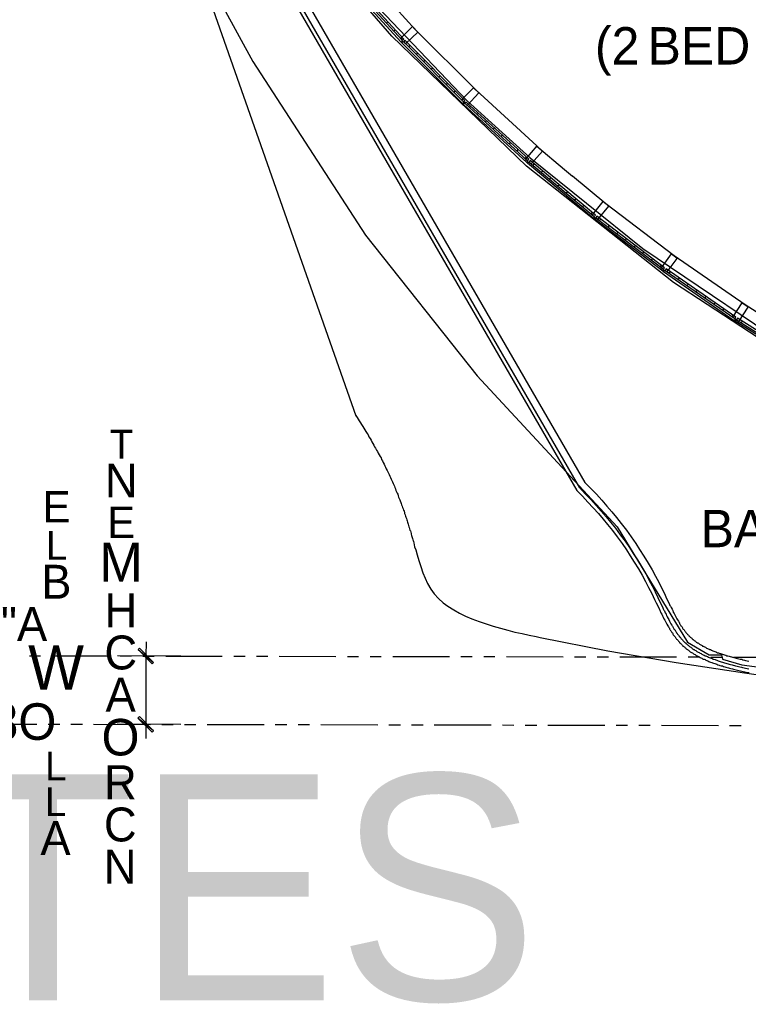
# Model space of a CAD drawing. Header units: feet. Extents: x -79 to 198, y -22 to 181.
# Tile 3 of 96: x 13 to 46, y -6 to 38. Entities that reach past the tile are written whole.
import ezdxf
from ezdxf.enums import TextEntityAlignment as Align

# ---------------------------------------------------------------- set-up
doc = ezdxf.new("R2010")
doc.units = ezdxf.units.FT
for name, color, linetype in [('A-AREA-UNIDAD', 30, 'CONTINUOUS'), ('A-LINEA', 7, 'CONTINUOUS'), ('A-LINEA-FINA', 9, 'CONTINUOUS'), ('A-TEXTO-PDF', 3, 'CONTINUOUS')]:
    doc.layers.add(name, color=color, linetype=linetype)

msp = doc.modelspace()

# ---------------------------------------------------------------- linework, layer by layer
at = {"layer": 'A-AREA-UNIDAD'}
for points in [[(54.48, 49.12), (28.72, 55.2533), (28.608, 54.9689), (27.632, 54.9689), (25.312, 55.4844), (25.2, 56.64), (25.888, 59.7333), (15.072, 62.1689), (16.048, 59.1289), (17.28, 56.6933), (17.28, 55.7333), (17.088, 55.52), (20.992, 48.9244), (25.44, 42.7556), (28.08, 39.6089), (33.152, 34.2756), (35.92, 31.7689), (40.88, 27.7689), (48.24, 22.8089)], [(48.16, 22.4), (42.24, 26.2756), (35.76, 31.3956), (29.84, 37.12), (25.12, 42.56)], [(21.728, 39.6444), (23.712, 36), (28.672, 28.3556), (33.6, 22.1689), (39.76, 15.52), (42.848, 10.4356), (43.808, 9.8844), (44.352, 9.8844), (44.4, 9.6889), (45.248, 9.44), (52.608, 8.48)]]:
    msp.add_lwpolyline(points, dxfattribs=at)
at = {"layer": 'A-LINEA'}
for p, q in [((13.6029, 62.1415), (28.2487, 20.4037)), ((14.3494, 57.9517), (37.9821, 17.1107)), ((14.3494, 57.9517), (37.9821, 17.1107)), ((14.5169, 57.9962), (38.1042, 17.2337)), ((14.839, 58.0819), (38.339, 17.4703)), ((30.8667, 37.4178), (28.32, 40.2311)), ((30.2533, 36.8578), (27.7067, 39.6578)), ((29.6, 37.6978), (29.6667, 37.7511)), ((29.92, 37.3378), (29.9867, 37.4044)), ((33.5467, 34.7378), (30.8667, 37.4178)), ((30.24, 36.9911), (30.3067, 37.0444)), ((32.9467, 34.1511), (30.28, 36.8311)), ((30.5733, 36.6578), (30.6267, 36.7111)), ((30.9067, 36.3244), (30.96, 36.3778)), ((31.24, 35.9911), (31.2933, 36.0444)), ((31.5733, 35.6444), (31.6267, 35.7111)), ((31.9067, 35.3111), (31.96, 35.3778)), ((32.24, 34.9778), (32.2933, 35.0444)), ((32.5733, 34.6444), (32.6267, 34.6978)), ((36.2133, 32.2844), (33.5467, 34.7378)), ((32.9067, 34.3111), (32.96, 34.3644)), ((35.7733, 31.5511), (32.9867, 34.1111)), ((33.2533, 33.9911), (33.3067, 34.0444)), ((33.6, 33.6711), (33.6533, 33.7244)), ((33.9467, 33.3511), (34.0133, 33.4044)), ((34.2933, 33.0311), (34.36, 33.0844)), ((34.64, 32.7111), (34.7067, 32.7644)), ((35, 32.3911), (35.0533, 32.4444)), ((35.3467, 32.0711), (35.4, 32.1244)), ((36.2133, 32.2711), (37.44, 31.2444)), ((35.6933, 31.7511), (35.76, 31.8044)), ((38.72, 29.0978), (35.8133, 31.5244)), ((36.0533, 31.4311), (36.1067, 31.4978)), ((37.44, 31.2444), (37.7867, 30.9511)), ((36.4133, 31.1244), (36.48, 31.1911)), ((36.7867, 30.8311), (36.84, 30.8844)), ((39.2533, 29.7378), (37.7867, 30.9511)), ((37.1467, 30.5244), (37.2, 30.5778)), ((37.5067, 30.2178), (37.5733, 30.2711)), ((37.88, 29.9111), (37.9333, 29.9644)), ((38.24, 29.6044), (38.2933, 29.6578)), ((42.2667, 27.4444), (39.2533, 29.7378)), ((38.6, 29.2978), (38.6667, 29.3644)), ((41.76, 26.7778), (38.7467, 29.0711)), ((38.9733, 29.0044), (39.04, 29.0578)), ((39.36, 28.7111), (39.4133, 28.7778)), ((39.7333, 28.4178), (39.8, 28.4844)), ((40.12, 28.1378), (40.1733, 28.1911)), ((40.4933, 27.8444), (40.56, 27.8978)), ((40.88, 27.5511), (40.9333, 27.6178)), ((41.2533, 27.2711), (41.32, 27.3244)), ((45.3867, 25.2844), (42.2667, 27.4444)), ((41.64, 26.9778), (41.7067, 27.0311)), ((41.8, 26.8578), (41.84, 26.9244)), ((44.9067, 24.5911), (41.8, 26.7511)), ((41.9067, 26.8711), (41.8667, 26.8044)), ((44.9867, 24.7511), (41.9067, 26.8711)), ((42.0267, 26.6978), (42.0933, 26.7511)), ((42.4267, 26.4178), (42.48, 26.4711)), ((42.8267, 26.1378), (42.88, 26.2044)), ((43.2133, 25.8711), (43.28, 25.9244)), ((43.6133, 25.5911), (43.68, 25.6578)), ((44.0133, 25.3244), (44.0667, 25.3778)), ((48.4533, 23.3511), (45.3867, 25.2844)), ((44.4133, 25.0444), (44.4667, 25.1111)), ((44.8, 24.7778), (44.8667, 24.8311)), ((48.16, 22.5644), (44.9467, 24.5778)), ((45.2133, 24.5111), (45.2667, 24.5644)), ((13.88, 9.8311), (14.3733, 9.8311)), ((14.88, 9.8311), (17.3733, 9.8311)), ((20.5467, 9.8178), (17.76, 9.8311)), ((17.88, 9.8311), (18.3733, 9.8311)), ((18.88, 9.8178), (19.3733, 9.8178)), ((19.88, 9.8178), (22.3733, 9.8178)), ((22.88, 9.8178), (23.3733, 9.8178)), ((23.88, 9.8178), (24.3733, 9.8178)), ((24.88, 9.8178), (27.3733, 9.8044)), ((27.88, 9.8044), (28.3733, 9.8044)), ((28.88, 9.8044), (29.3733, 9.8044)), ((29.88, 9.8044), (32.3733, 9.8044)), ((32.88, 9.8044), (33.3733, 9.8044)), ((33.88, 9.8044), (34.3733, 9.8044)), ((34.88, 9.8044), (37.3733, 9.7911)), ((37.88, 9.7911), (38.3733, 9.7911)), ((38.88, 9.7911), (39.3733, 9.7911)), ((39.88, 9.7911), (42.3733, 9.7911)), ((42.88, 9.7911), (43.3733, 9.7911)), ((43.88, 9.7778), (44.3733, 9.7778)), ((44.88, 9.7778), (47.3733, 9.7778)), ((11.7067, 6.8311), (14.2133, 6.8311)), ((14.7067, 6.8311), (15.2133, 6.8311)), ((15.7067, 6.8311), (16.2133, 6.8311)), ((16.7067, 6.8311), (19.2133, 6.8178)), ((20.5467, 6.8178), (17.7467, 6.8311)), ((19.7067, 6.8178), (20.2133, 6.8178)), ((20.7067, 6.8178), (21.2133, 6.8178)), ((21.7067, 6.8178), (24.2133, 6.8178)), ((24.7067, 6.8178), (25.2133, 6.8178)), ((25.7067, 6.8178), (26.2133, 6.8178)), ((26.7067, 6.8178), (29.2133, 6.8044)), ((29.7067, 6.8044), (30.2133, 6.8044)), ((30.7067, 6.8044), (31.2133, 6.8044)), ((31.7067, 6.8044), (34.2133, 6.8044)), ((34.7067, 6.8044), (35.2133, 6.7911)), ((35.7067, 6.7911), (36.2133, 6.7911)), ((36.7067, 6.7911), (39.2133, 6.7911)), ((39.7067, 6.7911), (40.2133, 6.7911)), ((40.7067, 6.7911), (41.2133, 6.7911)), ((41.7067, 6.7911), (44.2133, 6.7778)), ((44.7067, 6.7778), (45.2133, 6.7778))]:
    msp.add_line(p, q, dxfattribs=at)
for points in [[(30.36, 36.9911), (27.84, 39.7511), (27.7733, 39.6978), (30.2933, 36.9378), (30.36, 36.9911)], [(30.2133, 37.0178), (30.3067, 36.9111), (30.2533, 36.8578), (30.28, 36.8311), (30.3333, 36.8844), (30.44, 36.7778), (30.9867, 37.2978), (30.7467, 37.5378), (30.2133, 37.0178)], [(33.0533, 34.2844), (30.4133, 36.9378), (30.36, 36.8711), (33, 34.2178), (33.0533, 34.2844)], [(32.9067, 34.3111), (33.0133, 34.2044), (32.9467, 34.1511), (32.9867, 34.1111), (33.04, 34.1778), (33.1467, 34.0711), (33.6667, 34.6178), (33.4267, 34.8444), (32.9067, 34.3111)], [(35.8667, 31.6978), (33.1067, 34.2178), (33.0533, 34.1644), (35.8133, 31.6311), (35.8667, 31.6978)], [(35.72, 31.7111), (35.8267, 31.6178), (35.7733, 31.5511), (35.8133, 31.5244), (35.8667, 31.5911), (35.9733, 31.4978), (36.4667, 32.0578), (36.2133, 32.2844), (35.72, 31.7111)], [(38.8, 29.2444), (35.9333, 31.6444), (35.88, 31.5778), (38.7467, 29.1778), (38.8, 29.2444)], [(38.6533, 29.2578), (38.76, 29.1644), (38.72, 29.0978), (38.7467, 29.0711), (38.8, 29.1378), (38.9067, 29.0444), (39.3867, 29.6311), (39.12, 29.8444), (38.6533, 29.2578)], [(41.84, 26.9244), (38.8667, 29.1911), (38.8133, 29.1244), (41.8, 26.8578)], [(41.96, 26.7378), (42.4, 27.3378), (42.1333, 27.5378), (41.6933, 26.9244)], [(41.6933, 26.9244), (41.8133, 26.8444), (41.76, 26.7778), (41.8, 26.7511), (41.84, 26.8178), (41.96, 26.7378)], [(41.8667, 26.8044), (44.9333, 24.6844), (44.9867, 24.7511)], [(44.84, 24.7511), (44.96, 24.6711), (44.9067, 24.5911), (44.9467, 24.5778), (44.9867, 24.6444), (45.1067, 24.5644), (45.52, 25.1911), (45.24, 25.3778), (44.84, 24.7511)], [(48.2267, 22.7111), (45.0533, 24.6978), (45.0133, 24.6311), (48.1733, 22.6444), (48.2267, 22.7111)], [(28.2533, 20.4178), (28.3067, 20.3378), (28.36, 20.2578), (28.4, 20.1778), (28.4533, 20.0978), (28.5067, 20.0178), (28.56, 19.9378), (28.6, 19.8578), (28.6533, 19.7911), (28.6933, 19.7111), (28.7467, 19.6311), (28.7867, 19.5644), (28.8267, 19.4844), (28.88, 19.4044), (28.92, 19.3378), (28.96, 19.2578), (29, 19.1911), (29.04, 19.1111), (29.08, 19.0444), (29.12, 18.9778), (29.16, 18.8978), (29.2, 18.8311), (29.24, 18.7644), (29.28, 18.6844), (29.32, 18.6178), (29.36, 18.5511), (29.3867, 18.4844), (29.4267, 18.4178), (29.4533, 18.3511), (29.4933, 18.2711), (29.5333, 18.2044), (29.56, 18.1378), (29.5867, 18.0711), (29.6267, 18.0044), (29.6533, 17.9378), (29.6933, 17.8844), (29.72, 17.8178), (29.7467, 17.7511), (29.7733, 17.6844), (29.8, 17.6178), (29.84, 17.5511), (29.8667, 17.4978), (29.8933, 17.4311), (29.92, 17.3644), (29.9467, 17.3111), (29.9733, 17.2444), (30, 17.1911), (30.0133, 17.1244), (30.04, 17.0578), (30.0667, 17.0044), (30.0933, 16.9511), (30.12, 16.8844), (30.1333, 16.8311), (30.16, 16.7644), (30.1867, 16.7111), (30.2, 16.6578), (30.2267, 16.5911), (30.2533, 16.5378), (30.2667, 16.4844), (30.2933, 16.4311), (30.3067, 16.3644), (30.3333, 16.3111), (30.3467, 16.2578), (30.3733, 16.2044), (30.3867, 16.1511), (30.4, 16.0978), (30.4267, 16.0444), (30.44, 15.9911), (30.4533, 15.9378), (30.48, 15.8844), (30.4933, 15.8311), (30.5067, 15.7778), (30.52, 15.7244), (30.5467, 15.6844), (30.56, 15.6311), (30.5733, 15.5778), (30.5867, 15.5244), (30.6, 15.4844), (30.6133, 15.4311), (30.6267, 15.3778), (30.6533, 15.3378), (30.6667, 15.2844), (30.68, 15.2311), (30.6933, 15.1911), (30.7067, 15.1378), (30.72, 15.0978), (30.7333, 15.0444), (30.7467, 15.0044), (30.76, 14.9511), (30.7733, 14.9111), (30.7867, 14.8711), (30.8, 14.8178), (30.84, 14.6444), (30.8933, 14.4978), (30.9467, 14.2844), (31.0267, 14.0311), (31.1067, 13.7644), (31.2, 13.4978), (31.3067, 13.2578), (31.4133, 13.0178), (31.5467, 12.7778), (31.7067, 12.5644), (31.8933, 12.3644), (32.0933, 12.1778), (32.3067, 12.0178), (32.56, 11.8578), (32.8133, 11.7111), (33.08, 11.5911), (33.36, 11.4711), (33.68, 11.3511), (33.9867, 11.2444), (34.2933, 11.1511), (34.6267, 11.0578), (34.9467, 10.9644), (35.2533, 10.8844), (35.5733, 10.8178), (35.88, 10.7511), (36.1867, 10.6844), (36.36, 10.6444), (39.3467, 10.0578), (42.3467, 9.5378), (45.36, 9.0844), (48.3733, 8.6711)], [(38.3333, 17.4711), (38.5867, 17.2178), (38.84, 16.9511), (39.08, 16.6844), (39.3067, 16.4311), (39.52, 16.1778), (39.72, 15.9244), (39.9333, 15.6578), (40.16, 15.3644), (40.3733, 15.0711), (40.5733, 14.7911), (40.7467, 14.5244), (40.9333, 14.2311), (41.12, 13.9244), (41.2933, 13.6311), (41.44, 13.3511), (41.5867, 13.0844), (41.72, 12.8044), (41.8533, 12.5511), (41.92, 12.3911), (42.0667, 12.1111), (42.0667, 12.0978), (42.08, 12.0578), (42.1067, 12.0311), (42.12, 11.9911), (42.1333, 11.9644), (42.1733, 11.8978), (42.2, 11.8311), (42.2267, 11.7644), (42.2667, 11.6978), (42.2933, 11.6444), (42.32, 11.5778), (42.36, 11.5244), (42.3867, 11.4711), (42.4133, 11.4178), (42.4533, 11.3644), (42.4667, 11.3378), (42.48, 11.3111), (42.4933, 11.2844), (42.5067, 11.2578), (42.52, 11.2311), (42.5333, 11.2178), (42.5467, 11.1911), (42.56, 11.1644), (42.5867, 11.1378), (42.6, 11.1244), (42.6133, 11.0978), (42.6267, 11.0711), (42.64, 11.0578), (42.6533, 11.0311), (42.6667, 11.0178), (42.6933, 10.9911), (42.7067, 10.9778), (42.72, 10.9511), (42.7333, 10.9378), (42.7467, 10.9111), (42.76, 10.8978), (42.7733, 10.8711), (42.8, 10.8578), (42.8133, 10.8311), (42.8267, 10.8178), (42.84, 10.8044), (42.8533, 10.7778), (42.88, 10.7644), (42.8933, 10.7511), (42.9067, 10.7244), (42.9333, 10.7111), (42.9467, 10.6978), (42.96, 10.6844), (42.9733, 10.6578), (43, 10.6444), (43.0133, 10.6311), (43.04, 10.6178), (43.0533, 10.5911), (43.0667, 10.5778), (43.0933, 10.5644), (43.1067, 10.5511), (43.1333, 10.5244), (43.1467, 10.5111), (43.1733, 10.4978), (43.2, 10.4844), (43.2133, 10.4711), (43.24, 10.4444), (43.2667, 10.4311), (43.28, 10.4178), (43.3067, 10.4044), (43.3333, 10.3911), (43.36, 10.3644), (43.3867, 10.3511), (43.4133, 10.3378), (43.44, 10.3244), (43.4667, 10.3111), (43.4933, 10.2978), (43.52, 10.2711), (43.5467, 10.2578), (43.5733, 10.2444), (43.6, 10.2311), (43.64, 10.2178), (43.6667, 10.2044), (43.6933, 10.1778), (43.7333, 10.1644), (43.76, 10.1511), (43.8, 10.1378), (43.8267, 10.1244), (43.8667, 10.1111), (43.9067, 10.0844), (43.9333, 10.0711), (43.9733, 10.0578), (44.0133, 10.0444), (44.0533, 10.0311), (44.0933, 10.0178), (44.1333, 10.0044), (44.1733, 9.9778), (44.2133, 9.9644), (44.2533, 9.9511), (44.3067, 9.9378), (44.3467, 9.9244), (44.3867, 9.9111), (44.44, 9.8978), (44.48, 9.8844), (44.5333, 9.8711), (44.5867, 9.8444), (44.6267, 9.8311), (44.68, 9.8178), (44.7333, 9.8044), (44.7867, 9.7911), (44.84, 9.7778), (44.8933, 9.7644), (44.9467, 9.7511), (45, 9.7378), (45.0533, 9.7244), (45.12, 9.7111), (45.1733, 9.6978), (45.24, 9.6844), (45.2933, 9.6578), (45.36, 9.6444), (45.4133, 9.6311), (45.48, 9.6178), (45.5467, 9.6044)], [(37.9733, 17.1244), (38.2267, 16.8711), (38.4667, 16.6044), (38.7067, 16.3511), (38.9333, 16.0978), (39.1333, 15.8578), (39.3333, 15.6178), (39.5467, 15.3511), (39.76, 15.0711), (39.9733, 14.7911), (40.16, 14.5111), (40.3333, 14.2444), (40.5067, 13.9644), (40.6933, 13.6711), (40.8533, 13.3911), (41, 13.1111), (41.1333, 12.8444), (41.28, 12.5778), (41.4, 12.3244), (41.48, 12.1778), (41.6133, 11.8978), (41.6133, 11.8711), (41.64, 11.8444), (41.6533, 11.8044), (41.6667, 11.7778), (41.68, 11.7378), (41.72, 11.6711), (41.7467, 11.6044), (41.7867, 11.5378), (41.8133, 11.4711), (41.8533, 11.4044), (41.88, 11.3511), (41.92, 11.2844), (41.9467, 11.2311), (41.9867, 11.1644), (42.0133, 11.1111), (42.0267, 11.0844), (42.0533, 11.0578), (42.0667, 11.0311), (42.08, 11.0044), (42.0933, 10.9778), (42.1067, 10.9511), (42.1333, 10.9244), (42.1467, 10.8978), (42.16, 10.8711), (42.1867, 10.8444), (42.2, 10.8178), (42.2133, 10.7911), (42.2267, 10.7644), (42.2533, 10.7378), (42.2667, 10.7244), (42.28, 10.6978), (42.3067, 10.6711), (42.32, 10.6444), (42.3333, 10.6178), (42.36, 10.6044), (42.3733, 10.5778), (42.4, 10.5511), (42.4133, 10.5378), (42.44, 10.5111), (42.4533, 10.4844), (42.4667, 10.4711), (42.4933, 10.4444), (42.5067, 10.4178), (42.5333, 10.4044), (42.5467, 10.3778), (42.5733, 10.3644), (42.6, 10.3378), (42.6133, 10.3111), (42.64, 10.2978), (42.6533, 10.2711), (42.68, 10.2578), (42.7067, 10.2311), (42.7333, 10.2178), (42.7467, 10.1911), (42.7733, 10.1778), (42.8, 10.1511), (42.8267, 10.1378), (42.8533, 10.1244), (42.8667, 10.0978), (42.8933, 10.0844), (42.92, 10.0578), (42.9467, 10.0444), (42.9733, 10.0178), (43, 10.0044), (43.0267, 9.9911), (43.0667, 9.9644), (43.0933, 9.9511), (43.12, 9.9244), (43.1467, 9.9111), (43.1867, 9.8978), (43.2133, 9.8711), (43.24, 9.8578), (43.28, 9.8444), (43.3067, 9.8178), (43.3467, 9.8044), (43.3733, 9.7911), (43.4133, 9.7644), (43.44, 9.7511), (43.48, 9.7378), (43.52, 9.7111), (43.5467, 9.6978), (43.5867, 9.6844), (43.6267, 9.6711), (43.6667, 9.6444), (43.7067, 9.6311), (43.7467, 9.6178), (43.7867, 9.5911), (43.8267, 9.5778), (43.8667, 9.5644), (43.92, 9.5511), (43.96, 9.5244), (44, 9.5111), (44.0533, 9.4978), (44.0933, 9.4844), (44.1467, 9.4711), (44.1867, 9.4444), (44.24, 9.4311), (44.28, 9.4178), (44.3333, 9.4044), (44.3867, 9.3911), (44.44, 9.3644), (44.4933, 9.3511), (44.5467, 9.3378), (44.6, 9.3244), (44.6533, 9.3111), (44.7067, 9.2978), (44.76, 9.2844), (44.8267, 9.2711), (44.88, 9.2444), (44.9333, 9.2311), (45, 9.2178), (45.0533, 9.2044), (45.12, 9.1911), (45.1867, 9.1778), (45.24, 9.1644), (45.3067, 9.1511), (45.3733, 9.1378), (45.44, 9.1244), (45.5067, 9.1111), (45.5733, 9.0978)], [(37.9733, 17.1244), (38.2267, 16.8711), (38.4667, 16.6044), (38.7067, 16.3511), (38.9333, 16.0978), (39.1333, 15.8578), (39.3333, 15.6178), (39.5467, 15.3511), (39.76, 15.0711), (39.9733, 14.7911), (40.16, 14.5111), (40.3333, 14.2444), (40.5067, 13.9644), (40.6933, 13.6711), (40.8533, 13.3911), (41, 13.1111), (41.1333, 12.8444), (41.28, 12.5778), (41.4, 12.3244), (41.48, 12.1778), (41.6133, 11.8978), (41.6133, 11.8711), (41.64, 11.8444), (41.6533, 11.8044), (41.6667, 11.7778), (41.68, 11.7378), (41.72, 11.6711), (41.7467, 11.6044), (41.7867, 11.5378), (41.8133, 11.4711), (41.8533, 11.4044), (41.88, 11.3511), (41.92, 11.2844), (41.9467, 11.2311), (41.9867, 11.1644), (42.0133, 11.1111), (42.0267, 11.0844), (42.0533, 11.0578), (42.0667, 11.0311), (42.08, 11.0044), (42.0933, 10.9778), (42.1067, 10.9511), (42.1333, 10.9244), (42.1467, 10.8978), (42.16, 10.8711), (42.1867, 10.8444), (42.2, 10.8178), (42.2133, 10.7911), (42.2267, 10.7644), (42.2533, 10.7378), (42.2667, 10.7244), (42.28, 10.6978), (42.3067, 10.6711), (42.32, 10.6444), (42.3333, 10.6178), (42.36, 10.6044), (42.3733, 10.5778), (42.4, 10.5511), (42.4133, 10.5378), (42.44, 10.5111), (42.4533, 10.4844), (42.4667, 10.4711), (42.4933, 10.4444), (42.5067, 10.4178), (42.5333, 10.4044), (42.5467, 10.3778), (42.5733, 10.3644), (42.6, 10.3378), (42.6133, 10.3111), (42.64, 10.2978), (42.6533, 10.2711), (42.68, 10.2578), (42.7067, 10.2311), (42.7333, 10.2178), (42.7467, 10.1911), (42.7733, 10.1778), (42.8, 10.1511), (42.8267, 10.1378), (42.8533, 10.1244), (42.8667, 10.0978), (42.8933, 10.0844), (42.92, 10.0578), (42.9467, 10.0444), (42.9733, 10.0178), (43, 10.0044), (43.0267, 9.9911), (43.0667, 9.9644), (43.0933, 9.9511), (43.12, 9.9244), (43.1467, 9.9111), (43.1867, 9.8978), (43.2133, 9.8711), (43.24, 9.8578), (43.28, 9.8444), (43.3067, 9.8178), (43.3467, 9.8044), (43.3733, 9.7911), (43.4133, 9.7644), (43.44, 9.7511), (43.48, 9.7378), (43.52, 9.7111), (43.5467, 9.6978), (43.5867, 9.6844), (43.6267, 9.6711), (43.6667, 9.6444), (43.7067, 9.6311), (43.7467, 9.6178), (43.7867, 9.5911), (43.8267, 9.5778), (43.8667, 9.5644), (43.92, 9.5511), (43.96, 9.5244), (44, 9.5111), (44.0533, 9.4978), (44.0933, 9.4844), (44.1467, 9.4711), (44.1867, 9.4444), (44.24, 9.4311), (44.28, 9.4178), (44.3333, 9.4044), (44.3867, 9.3911), (44.44, 9.3644), (44.4933, 9.3511), (44.5467, 9.3378), (44.6, 9.3244), (44.6533, 9.3111), (44.7067, 9.2978), (44.76, 9.2844), (44.8267, 9.2711), (44.88, 9.2444), (44.9333, 9.2311), (45, 9.2178), (45.0533, 9.2044), (45.12, 9.1911), (45.1867, 9.1778), (45.24, 9.1644), (45.3067, 9.1511), (45.3733, 9.1378), (45.44, 9.1244), (45.5067, 9.1111), (45.5733, 9.0978)], [(38.0933, 17.2444), (38.3467, 16.9778), (38.6, 16.7244), (38.8267, 16.4578), (39.0533, 16.2044), (39.2667, 15.9644), (39.4667, 15.7244), (39.68, 15.4578), (39.8933, 15.1644), (40.1067, 14.8844), (40.2933, 14.6044), (40.4667, 14.3378), (40.6533, 14.0578), (40.8267, 13.7644), (41, 13.4711), (41.1467, 13.1911), (41.2933, 12.9244), (41.4267, 12.6578), (41.5467, 12.4044), (41.6267, 12.2444), (41.76, 11.9644), (41.7733, 11.9511), (41.7867, 11.9111), (41.8, 11.8844), (41.8133, 11.8444), (41.84, 11.8178), (41.8667, 11.7378), (41.9067, 11.6711), (41.9333, 11.6178), (41.96, 11.5511), (42, 11.4844), (42.0267, 11.4311), (42.0667, 11.3644), (42.0933, 11.3111), (42.12, 11.2444), (42.16, 11.1911), (42.1733, 11.1644), (42.1867, 11.1378), (42.2, 11.1111), (42.2267, 11.0844), (42.24, 11.0578), (42.2533, 11.0311), (42.2667, 11.0044), (42.2933, 10.9911), (42.3067, 10.9644), (42.32, 10.9378), (42.3333, 10.9111), (42.3467, 10.8844), (42.3733, 10.8578), (42.3867, 10.8444), (42.4, 10.8178), (42.4133, 10.7911), (42.44, 10.7644), (42.4533, 10.7511), (42.4667, 10.7244), (42.4933, 10.6978), (42.5067, 10.6844), (42.52, 10.6578), (42.5467, 10.6444), (42.56, 10.6178), (42.5733, 10.5911), (42.6, 10.5778), (42.6133, 10.5511), (42.64, 10.5378), (42.6533, 10.5111), (42.6667, 10.4978), (42.6933, 10.4711), (42.7067, 10.4578), (42.7333, 10.4311), (42.7467, 10.4178), (42.7733, 10.4044), (42.7867, 10.3778), (42.8133, 10.3644), (42.84, 10.3378), (42.8533, 10.3244), (42.88, 10.3111), (42.9067, 10.2844), (42.92, 10.2711), (42.9467, 10.2444), (42.9733, 10.2311), (43, 10.2178), (43.0267, 10.1911), (43.0533, 10.1778), (43.0667, 10.1644), (43.0933, 10.1378), (43.12, 10.1244), (43.1467, 10.1111), (43.1733, 10.0844), (43.2133, 10.0711), (43.24, 10.0578), (43.2667, 10.0311), (43.2933, 10.0178), (43.32, 10.0044), (43.36, 9.9911), (43.3867, 9.9644), (43.4133, 9.9511), (43.4533, 9.9378), (43.48, 9.9111), (43.52, 9.8978), (43.5467, 9.8844), (43.5867, 9.8711), (43.6267, 9.8444), (43.6533, 9.8311), (43.6933, 9.8178), (43.7333, 9.8044), (43.7733, 9.7778), (43.8133, 9.7644), (43.8533, 9.7511), (43.8933, 9.7378), (43.9333, 9.7244), (43.9733, 9.6978), (44.0133, 9.6844), (44.0667, 9.6711), (44.1067, 9.6578), (44.1467, 9.6444), (44.2, 9.6178), (44.24, 9.6044), (44.2933, 9.5911), (44.3333, 9.5778), (44.3867, 9.5644), (44.44, 9.5511), (44.48, 9.5244), (44.5333, 9.5111), (44.5867, 9.4978), (44.64, 9.4844), (44.6933, 9.4711), (44.7467, 9.4578), (44.8133, 9.4444), (44.8667, 9.4311), (44.92, 9.4178), (44.9733, 9.3911), (45.04, 9.3778), (45.0933, 9.3644), (45.16, 9.3511), (45.2267, 9.3378), (45.28, 9.3244), (45.3467, 9.3111), (45.4133, 9.2978), (45.48, 9.2844), (45.5467, 9.2711)], [(19.0133, 10.4578), (19, 9.8311), (19, 6.8178), (19, 6.2044)]]:
    msp.add_lwpolyline(points, dxfattribs=at)
at = {"layer": 'A-LINEA-FINA'}
for points in [[(18.7333, 10.1778), (18.6667, 10.1111), (19.3467, 9.5511), (18.7333, 10.1778)], [(18.6667, 10.1111), (19.3467, 9.5511), (19.28, 9.4844), (18.6667, 10.1111), (18.6667, 10.1111)], [(19.3467, 6.5378), (18.6533, 7.0978), (18.72, 7.1644), (19.3467, 6.5378), (19.3467, 6.5378)], [(19.28, 6.4711), (19.3467, 6.5378), (18.6533, 7.0978), (19.28, 6.4711)]]:
    msp.add_lwpolyline(points, dxfattribs=at)

# ---------------------------------------------------------------- texts
at = {"layer": 'A-TEXTO-PDF'}
for s, height, p in [('(2', 1.646, (39.7546, 35.8718)), ('BED', 1.646, (43.3563, 35.8718)), ('T', 1.263, (17.9299, 18.5258)), ('N', 1.492, (17.9249, 16.8115)), ('E', 1.379, (15.0773, 15.7121)), ('E', 1.379, (17.9195, 15.0253)), ('BALCONY', 1.646, (48.6898, 14.6185)), ('L', 1.264, (15.0719, 14.0687)), ('M', 1.72, (17.9138, 13.0963)), ('B', 1.492, (15.0663, 12.3544)), ('H', 1.492, (17.9079, 11.0965)), ('"A', 1.492, (13.6434, 10.4975)), ('C', 1.492, (17.9024, 9.2396)), ('W', 1.949, (15.0533, 8.355)), ('A', 1.492, (17.8968, 7.3826)), ('3O', 1.608, (13.6312, 6.1405)), ('O', 1.607, (17.8911, 5.4536)), ('L', 1.264, (15.0403, 4.3543)), ('KCABTES', 9.944, (5.2398, -5.327)), ('R', 1.492, (17.8854, 3.5246)), ('L', 1.264, (15.0351, 2.7828)), ('C', 1.492, (17.8799, 1.6676)), ('A', 1.492, (15.0295, 1.0686)), ('N', 1.492, (17.8744, -0.1894))]:
    msp.add_text(s, height=height, dxfattribs=at).set_placement(p, align=Align.CENTER)

doc.saveas('drawing.dxf')
